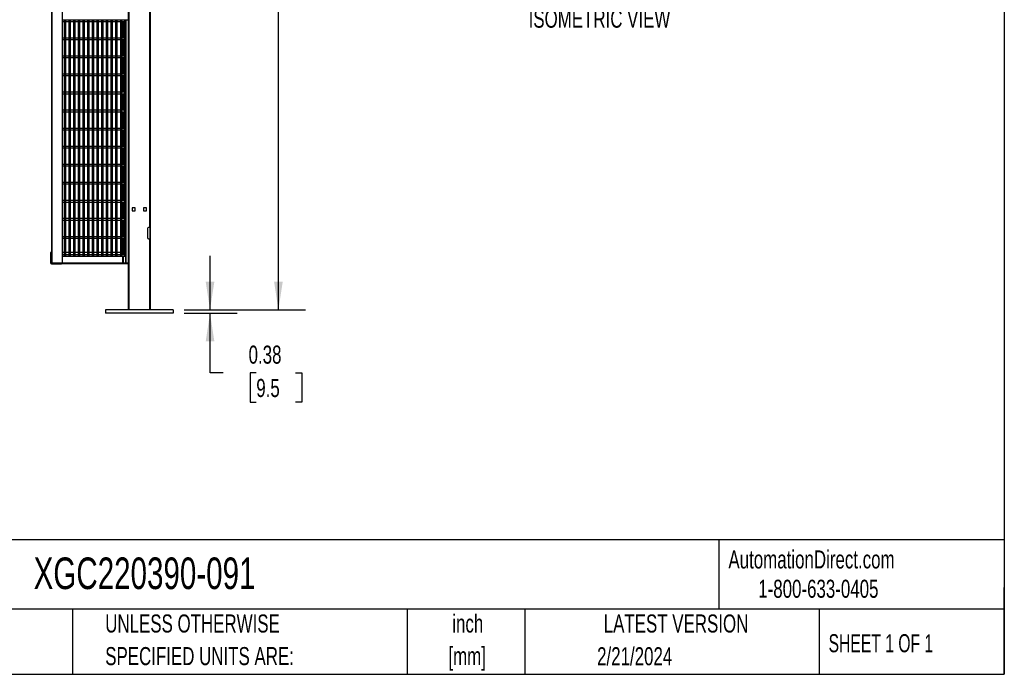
# Model space of a CAD drawing. Header units: inches. Extents: x 0.2 to 10.8, y 0.2 to 8.2.
# Tile 36 of 58: x 6.2 to 10.8, y 0.2 to 3.3. Entities that reach past the tile are written whole.
import ezdxf

# ---------------------------------------------------------------- set-up
doc = ezdxf.new("R2010")
doc.units = ezdxf.units.IN
doc.header["$MEASUREMENT"] = 0
doc.layers.add('DIMENSIONS', color=140, linetype='Continuous', lineweight=25)
doc.layers.add('TEXT', color=140, linetype='Continuous', lineweight=25)
doc.styles.add('SLDTEXTSTYLE0', font='TXT', dxfattribs={"width": 0.7})
doc.styles.add('SLDTEXTSTYLE1', font='TXT', dxfattribs={"width": 0.65})
doc.dimstyles.new('SLDDIMSTYLE1', dxfattribs={"dimtxt": 0.084961, "dimasz": 0.13, "dimexe": 0, "dimexo": 0.0625, "dimgap": 0.02124, "dimtad": 0, "dimtih": 1, "dimtoh": 1, "dimlfac": 24, "dimrnd": 1e-09, "dimzin": 12, "dimdsep": 46, "dimtxsty": 'SLDTEXTSTYLE0', "dimsah": 1, "dimcen": 0.09, "dimadec": 0, "dimazin": 3, "dimtfac": 1, "dimtofl": 0, "dimtmove": 0, "dimatfit": 3, "dimfxl": 0, "dimfrac": 2, "dimtolj": 1, "dimtzin": 12, "dimarcsym": 0})
doc.dimstyles.new('SLDDIMSTYLE3', dxfattribs={"dimtxt": 0.084961, "dimasz": 0.13, "dimexe": 0, "dimexo": 0.0625, "dimgap": 0.02124, "dimtad": 0, "dimtih": 1, "dimtoh": 1, "dimlfac": 24, "dimrnd": 1e-09, "dimdsep": 46, "dimtxsty": 'SLDTEXTSTYLE0', "dimsah": 1, "dimcen": 0.09, "dimadec": 0, "dimazin": 2, "dimtfac": 1, "dimtmove": 0, "dimatfit": 0, "dimfxl": 0, "dimfrac": 2, "dimtolj": 1, "dimtzin": 12, "dimarcsym": 0})

# ---------------------------------------------------------------- blocks, each defined once
blk = doc.blocks.new('SW_NOTE_0')
at = {"layer": 'DIMENSIONS', "color": 0, "insert": (0, 0.859), "char_height": 0.66667, "attachment_point": 1, "style": 'SLDTEXTSTYLE0'}
blk.add_mtext('ISOMETRIC VIEW', dxfattribs=at)
blk = doc.blocks.new('ISOMETRIC_VIEW')
at = {"layer": 'DIMENSIONS', "color": 140}
blk.add_blockref('SW_NOTE_0', (0, -0.097), dxfattribs=at)
blk = doc.blocks.new('_D_5')
at = {"layer": 'DIMENSIONS'}
for p, q in [((6.8584, 5.8958), (7.5233, 5.8958)), ((7.3983, 5.8958), (7.3983, 4.2835)), ((7.2014, 4.1295), (7.1728, 4.1295)), ((7.1728, 4.1295), (7.1728, 3.9944)), ((7.5952, 4.1295), (7.6237, 4.1295)), ((7.6237, 4.1295), (7.6237, 3.9944)), ((7.1728, 3.9944), (7.2014, 3.9944)), ((7.3983, 1.9322), (7.3983, 3.9754)), ((7.6237, 3.9944), (7.5952, 3.9944)), ((6.9625, 1.9322), (7.5233, 1.9322))]:
    blk.add_line(p, q, dxfattribs=at)
for points in [[(7.3983, 5.8958), (7.3783, 5.7658), (7.4183, 5.7658)], [(7.3983, 1.9322), (7.4183, 2.0622), (7.3783, 2.0622)]]:
    blk.add_solid(points, dxfattribs=at)
at = {"layer": 'DIMENSIONS', "char_height": 0.08333, "attachment_point": 1, "style": 'SLDTEXTSTYLE0'}
for s, insert in [('95.13', (7.2367, 4.2559)), ('2416.2', (7.2014, 4.1019))]:
    blk.add_mtext(s, dxfattribs=dict(at, insert=insert))
blk = doc.blocks.new('_D_6')
at = {"layer": 'DIMENSIONS'}
for p, q in [((7.0826, 1.9322), (7.0826, 2.1822)), ((6.9625, 1.9322), (7.2076, 1.9322)), ((6.9625, 1.9166), (7.2076, 1.9166)), ((7.0826, 1.6408), (7.0826, 1.9166)), ((7.1429, 1.6408), (7.0826, 1.6408)), ((7.2961, 1.6408), (7.2675, 1.6408)), ((7.2675, 1.6408), (7.2675, 1.5058)), ((7.4778, 1.6408), (7.5064, 1.6408)), ((7.5064, 1.6408), (7.5064, 1.5058)), ((7.2675, 1.5058), (7.2961, 1.5058)), ((7.5064, 1.5058), (7.4778, 1.5058))]:
    blk.add_line(p, q, dxfattribs=at)
for points in [[(7.0826, 1.9322), (7.1026, 2.0622), (7.0626, 2.0622)], [(7.0826, 1.9166), (7.0626, 1.7866), (7.1026, 1.7866)]]:
    blk.add_solid(points, dxfattribs=at)
at = {"layer": 'DIMENSIONS', "char_height": 0.08333, "attachment_point": 1, "style": 'SLDTEXTSTYLE0'}
for s, insert in [('0.38', (7.2607, 1.7672)), ('9.5', (7.2961, 1.6132))]:
    blk.add_mtext(s, dxfattribs=dict(at, insert=insert))

msp = doc.modelspace()

# ---------------------------------------------------------------- linework, layer by layer
for p, q in [((6.70919, 1.93224), (6.70919, 5.89578)), ((6.80836, 1.93224), (6.80836, 5.89578)), ((6.35026, 5.39173), (6.35026, 2.14904)), ((6.35382, 2.14799), (6.35382, 5.39278)), ((6.39949, 5.39278), (6.39949, 2.14799)), ((6.40027, 5.39278), (6.40027, 2.14799)), ((6.80336, 3.51036), (6.80336, 2.31245)), ((6.70419, 3.49995), (6.70419, 2.30203)), ((6.40027, 3.26999), (6.40291, 3.26999)), ((6.40027, 3.26332), (6.40962, 3.26332)), ((6.40291, 3.26999), (6.40291, 3.27291)), ((6.70419, 3.26999), (6.40291, 3.26999)), ((6.40962, 3.26999), (6.40962, 2.17999)), ((6.41628, 2.17999), (6.41628, 3.26999)), ((6.41628, 3.26332), (6.43119, 3.26332)), ((6.43119, 3.26999), (6.43119, 2.17999)), ((6.43785, 2.17999), (6.43785, 3.26999)), ((6.43785, 3.26332), (6.45275, 3.26332)), ((6.45275, 3.26999), (6.45275, 2.17999)), ((6.45942, 2.17999), (6.45942, 3.26999)), ((6.45942, 3.26332), (6.47432, 3.26332)), ((6.47432, 3.26999), (6.47432, 2.17999)), ((6.48099, 2.17999), (6.48099, 3.26999)), ((6.48099, 3.26332), (6.49589, 3.26332)), ((6.49589, 3.26999), (6.49589, 2.17999)), ((6.50256, 2.17999), (6.50256, 3.26999)), ((6.50256, 3.26332), (6.51746, 3.26332)), ((6.51746, 3.26999), (6.51746, 2.17999)), ((6.52413, 2.17999), (6.52413, 3.26999)), ((6.52413, 3.26332), (6.53903, 3.26332)), ((6.53903, 3.26999), (6.53903, 2.17999)), ((6.54569, 2.17999), (6.54569, 3.26999)), ((6.54569, 3.26332), (6.5606, 3.26332)), ((6.5606, 3.26999), (6.5606, 2.17999)), ((6.56726, 2.17999), (6.56726, 3.26999)), ((6.56726, 3.26332), (6.58216, 3.26332)), ((6.58216, 3.26999), (6.58216, 2.17999)), ((6.58883, 2.17999), (6.58883, 3.26999)), ((6.58883, 3.26332), (6.60373, 3.26332)), ((6.60373, 3.26999), (6.60373, 2.17999)), ((6.6104, 2.17999), (6.6104, 3.26999)), ((6.6104, 3.26332), (6.6253, 3.26332)), ((6.6253, 3.26999), (6.6253, 2.17999)), ((6.63197, 2.17999), (6.63197, 3.26999)), ((6.63197, 3.26332), (6.64687, 3.26332)), ((6.64687, 3.26999), (6.64687, 2.17999)), ((6.65354, 2.17999), (6.65354, 3.26999)), ((6.65354, 3.26332), (6.66844, 3.26332)), ((6.66844, 3.26999), (6.66844, 2.17999)), ((6.6751, 2.17999), (6.6751, 3.26999)), ((6.6751, 3.26332), (6.68469, 3.26332)), ((6.6781, 3.26332), (6.6781, 3.18666)), ((6.681, 3.26332), (6.681, 3.18666)), ((6.68693, 3.26999), (6.68693, 2.17999)), ((6.6936, 2.17999), (6.6936, 3.26999)), ((6.69544, 2.14799), (6.69544, 3.26999)), ((6.40962, 3.18666), (6.40027, 3.18666)), ((6.43119, 3.18666), (6.41628, 3.18666)), ((6.45275, 3.18666), (6.43785, 3.18666)), ((6.47432, 3.18666), (6.45942, 3.18666)), ((6.49589, 3.18666), (6.48099, 3.18666)), ((6.51746, 3.18666), (6.50256, 3.18666)), ((6.53903, 3.18666), (6.52413, 3.18666)), ((6.5606, 3.18666), (6.54569, 3.18666)), ((6.58216, 3.18666), (6.56726, 3.18666)), ((6.60373, 3.18666), (6.58883, 3.18666)), ((6.6253, 3.18666), (6.6104, 3.18666)), ((6.64687, 3.18666), (6.63197, 3.18666)), ((6.66844, 3.18666), (6.65354, 3.18666)), ((6.68469, 3.18666), (6.6751, 3.18666)), ((6.40027, 3.17999), (6.40962, 3.17999)), ((6.41628, 3.17999), (6.43119, 3.17999)), ((6.43785, 3.17999), (6.45275, 3.17999)), ((6.45942, 3.17999), (6.47432, 3.17999)), ((6.48099, 3.17999), (6.49589, 3.17999)), ((6.50256, 3.17999), (6.51746, 3.17999)), ((6.52413, 3.17999), (6.53903, 3.17999)), ((6.54569, 3.17999), (6.5606, 3.17999)), ((6.56726, 3.17999), (6.58216, 3.17999)), ((6.58883, 3.17999), (6.60373, 3.17999)), ((6.6104, 3.17999), (6.6253, 3.17999)), ((6.63197, 3.17999), (6.64687, 3.17999)), ((6.65354, 3.17999), (6.66844, 3.17999)), ((6.6751, 3.17999), (6.68469, 3.17999)), ((6.6781, 3.17999), (6.6781, 3.10332)), ((6.681, 3.17999), (6.681, 3.10332)), ((6.40962, 3.10332), (6.40027, 3.10332)), ((6.40027, 3.09666), (6.40962, 3.09666)), ((6.43119, 3.10332), (6.41628, 3.10332)), ((6.41628, 3.09666), (6.43119, 3.09666)), ((6.45275, 3.10332), (6.43785, 3.10332)), ((6.43785, 3.09666), (6.45275, 3.09666)), ((6.47432, 3.10332), (6.45942, 3.10332)), ((6.45942, 3.09666), (6.47432, 3.09666)), ((6.49589, 3.10332), (6.48099, 3.10332)), ((6.48099, 3.09666), (6.49589, 3.09666)), ((6.51746, 3.10332), (6.50256, 3.10332)), ((6.50256, 3.09666), (6.51746, 3.09666)), ((6.53903, 3.10332), (6.52413, 3.10332)), ((6.52413, 3.09666), (6.53903, 3.09666)), ((6.5606, 3.10332), (6.54569, 3.10332)), ((6.54569, 3.09666), (6.5606, 3.09666)), ((6.58216, 3.10332), (6.56726, 3.10332)), ((6.56726, 3.09666), (6.58216, 3.09666)), ((6.60373, 3.10332), (6.58883, 3.10332)), ((6.58883, 3.09666), (6.60373, 3.09666)), ((6.6253, 3.10332), (6.6104, 3.10332)), ((6.6104, 3.09666), (6.6253, 3.09666)), ((6.64687, 3.10332), (6.63197, 3.10332)), ((6.63197, 3.09666), (6.64687, 3.09666)), ((6.66844, 3.10332), (6.65354, 3.10332)), ((6.65354, 3.09666), (6.66844, 3.09666)), ((6.68469, 3.10332), (6.6751, 3.10332)), ((6.6751, 3.09666), (6.68469, 3.09666)), ((6.6781, 3.09666), (6.6781, 3.01999)), ((6.681, 3.09666), (6.681, 3.01999)), ((6.40962, 3.01999), (6.40027, 3.01999)), ((6.40027, 3.01332), (6.40962, 3.01332)), ((6.43119, 3.01999), (6.41628, 3.01999)), ((6.41628, 3.01332), (6.43119, 3.01332)), ((6.45275, 3.01999), (6.43785, 3.01999)), ((6.43785, 3.01332), (6.45275, 3.01332)), ((6.47432, 3.01999), (6.45942, 3.01999)), ((6.45942, 3.01332), (6.47432, 3.01332)), ((6.49589, 3.01999), (6.48099, 3.01999)), ((6.48099, 3.01332), (6.49589, 3.01332)), ((6.51746, 3.01999), (6.50256, 3.01999)), ((6.50256, 3.01332), (6.51746, 3.01332)), ((6.53903, 3.01999), (6.52413, 3.01999)), ((6.52413, 3.01332), (6.53903, 3.01332)), ((6.5606, 3.01999), (6.54569, 3.01999)), ((6.54569, 3.01332), (6.5606, 3.01332)), ((6.58216, 3.01999), (6.56726, 3.01999)), ((6.56726, 3.01332), (6.58216, 3.01332)), ((6.60373, 3.01999), (6.58883, 3.01999)), ((6.58883, 3.01332), (6.60373, 3.01332)), ((6.6253, 3.01999), (6.6104, 3.01999)), ((6.6104, 3.01332), (6.6253, 3.01332)), ((6.64687, 3.01999), (6.63197, 3.01999)), ((6.63197, 3.01332), (6.64687, 3.01332)), ((6.66844, 3.01999), (6.65354, 3.01999)), ((6.65354, 3.01332), (6.66844, 3.01332)), ((6.68469, 3.01999), (6.6751, 3.01999)), ((6.6751, 3.01332), (6.68469, 3.01332)), ((6.6781, 3.01332), (6.6781, 2.93666)), ((6.681, 3.01332), (6.681, 2.93666)), ((6.40962, 2.93666), (6.40027, 2.93666)), ((6.40027, 2.92999), (6.40962, 2.92999)), ((6.43119, 2.93666), (6.41628, 2.93666)), ((6.41628, 2.92999), (6.43119, 2.92999)), ((6.45275, 2.93666), (6.43785, 2.93666)), ((6.43785, 2.92999), (6.45275, 2.92999)), ((6.47432, 2.93666), (6.45942, 2.93666)), ((6.45942, 2.92999), (6.47432, 2.92999)), ((6.49589, 2.93666), (6.48099, 2.93666)), ((6.48099, 2.92999), (6.49589, 2.92999)), ((6.51746, 2.93666), (6.50256, 2.93666)), ((6.50256, 2.92999), (6.51746, 2.92999)), ((6.53903, 2.93666), (6.52413, 2.93666)), ((6.52413, 2.92999), (6.53903, 2.92999)), ((6.5606, 2.93666), (6.54569, 2.93666)), ((6.54569, 2.92999), (6.5606, 2.92999)), ((6.58216, 2.93666), (6.56726, 2.93666)), ((6.56726, 2.92999), (6.58216, 2.92999)), ((6.60373, 2.93666), (6.58883, 2.93666)), ((6.58883, 2.92999), (6.60373, 2.92999)), ((6.6253, 2.93666), (6.6104, 2.93666)), ((6.6104, 2.92999), (6.6253, 2.92999)), ((6.64687, 2.93666), (6.63197, 2.93666)), ((6.63197, 2.92999), (6.64687, 2.92999)), ((6.66844, 2.93666), (6.65354, 2.93666)), ((6.65354, 2.92999), (6.66844, 2.92999)), ((6.68469, 2.93666), (6.6751, 2.93666)), ((6.6751, 2.92999), (6.68469, 2.92999)), ((6.6781, 2.92999), (6.6781, 2.85332)), ((6.681, 2.92999), (6.681, 2.85332)), ((6.40962, 2.85332), (6.40027, 2.85332)), ((6.40027, 2.84666), (6.40962, 2.84666)), ((6.43119, 2.85332), (6.41628, 2.85332)), ((6.41628, 2.84666), (6.43119, 2.84666)), ((6.45275, 2.85332), (6.43785, 2.85332)), ((6.43785, 2.84666), (6.45275, 2.84666)), ((6.47432, 2.85332), (6.45942, 2.85332)), ((6.45942, 2.84666), (6.47432, 2.84666)), ((6.49589, 2.85332), (6.48099, 2.85332)), ((6.48099, 2.84666), (6.49589, 2.84666)), ((6.51746, 2.85332), (6.50256, 2.85332)), ((6.50256, 2.84666), (6.51746, 2.84666)), ((6.53903, 2.85332), (6.52413, 2.85332)), ((6.52413, 2.84666), (6.53903, 2.84666)), ((6.5606, 2.85332), (6.54569, 2.85332)), ((6.54569, 2.84666), (6.5606, 2.84666)), ((6.58216, 2.85332), (6.56726, 2.85332)), ((6.56726, 2.84666), (6.58216, 2.84666)), ((6.60373, 2.85332), (6.58883, 2.85332)), ((6.58883, 2.84666), (6.60373, 2.84666)), ((6.6253, 2.85332), (6.6104, 2.85332)), ((6.6104, 2.84666), (6.6253, 2.84666)), ((6.64687, 2.85332), (6.63197, 2.85332)), ((6.63197, 2.84666), (6.64687, 2.84666)), ((6.66844, 2.85332), (6.65354, 2.85332)), ((6.65354, 2.84666), (6.66844, 2.84666)), ((6.68469, 2.85332), (6.6751, 2.85332)), ((6.6751, 2.84666), (6.68469, 2.84666)), ((6.6781, 2.84666), (6.6781, 2.76999)), ((6.681, 2.84666), (6.681, 2.76999)), ((6.40962, 2.76999), (6.40027, 2.76999)), ((6.40027, 2.76332), (6.40962, 2.76332)), ((6.43119, 2.76999), (6.41628, 2.76999)), ((6.41628, 2.76332), (6.43119, 2.76332)), ((6.45275, 2.76999), (6.43785, 2.76999)), ((6.43785, 2.76332), (6.45275, 2.76332)), ((6.47432, 2.76999), (6.45942, 2.76999)), ((6.45942, 2.76332), (6.47432, 2.76332)), ((6.49589, 2.76999), (6.48099, 2.76999)), ((6.48099, 2.76332), (6.49589, 2.76332)), ((6.51746, 2.76999), (6.50256, 2.76999)), ((6.50256, 2.76332), (6.51746, 2.76332)), ((6.53903, 2.76999), (6.52413, 2.76999)), ((6.52413, 2.76332), (6.53903, 2.76332)), ((6.5606, 2.76999), (6.54569, 2.76999)), ((6.54569, 2.76332), (6.5606, 2.76332)), ((6.58216, 2.76999), (6.56726, 2.76999)), ((6.56726, 2.76332), (6.58216, 2.76332)), ((6.60373, 2.76999), (6.58883, 2.76999)), ((6.58883, 2.76332), (6.60373, 2.76332)), ((6.6253, 2.76999), (6.6104, 2.76999)), ((6.6104, 2.76332), (6.6253, 2.76332)), ((6.64687, 2.76999), (6.63197, 2.76999)), ((6.63197, 2.76332), (6.64687, 2.76332)), ((6.66844, 2.76999), (6.65354, 2.76999)), ((6.65354, 2.76332), (6.66844, 2.76332)), ((6.68469, 2.76999), (6.6751, 2.76999)), ((6.6751, 2.76332), (6.68469, 2.76332)), ((6.6781, 2.76332), (6.6781, 2.68666)), ((6.681, 2.76332), (6.681, 2.68666)), ((6.40962, 2.68666), (6.40027, 2.68666)), ((6.43119, 2.68666), (6.41628, 2.68666)), ((6.45275, 2.68666), (6.43785, 2.68666)), ((6.47432, 2.68666), (6.45942, 2.68666)), ((6.49589, 2.68666), (6.48099, 2.68666)), ((6.51746, 2.68666), (6.50256, 2.68666)), ((6.53903, 2.68666), (6.52413, 2.68666)), ((6.5606, 2.68666), (6.54569, 2.68666)), ((6.58216, 2.68666), (6.56726, 2.68666)), ((6.60373, 2.68666), (6.58883, 2.68666)), ((6.6253, 2.68666), (6.6104, 2.68666)), ((6.64687, 2.68666), (6.63197, 2.68666)), ((6.66844, 2.68666), (6.65354, 2.68666)), ((6.68469, 2.68666), (6.6751, 2.68666)), ((6.40027, 2.67999), (6.40962, 2.67999)), ((6.41628, 2.67999), (6.43119, 2.67999)), ((6.43785, 2.67999), (6.45275, 2.67999)), ((6.45942, 2.67999), (6.47432, 2.67999)), ((6.48099, 2.67999), (6.49589, 2.67999)), ((6.50256, 2.67999), (6.51746, 2.67999)), ((6.52413, 2.67999), (6.53903, 2.67999)), ((6.54569, 2.67999), (6.5606, 2.67999)), ((6.56726, 2.67999), (6.58216, 2.67999)), ((6.58883, 2.67999), (6.60373, 2.67999)), ((6.6104, 2.67999), (6.6253, 2.67999)), ((6.63197, 2.67999), (6.64687, 2.67999)), ((6.65354, 2.67999), (6.66844, 2.67999)), ((6.6751, 2.67999), (6.68469, 2.67999)), ((6.6781, 2.67999), (6.6781, 2.60332)), ((6.681, 2.67999), (6.681, 2.60332)), ((6.40962, 2.60332), (6.40027, 2.60332)), ((6.40027, 2.59666), (6.40962, 2.59666)), ((6.43119, 2.60332), (6.41628, 2.60332)), ((6.41628, 2.59666), (6.43119, 2.59666)), ((6.45275, 2.60332), (6.43785, 2.60332)), ((6.43785, 2.59666), (6.45275, 2.59666)), ((6.47432, 2.60332), (6.45942, 2.60332)), ((6.45942, 2.59666), (6.47432, 2.59666)), ((6.49589, 2.60332), (6.48099, 2.60332)), ((6.48099, 2.59666), (6.49589, 2.59666)), ((6.51746, 2.60332), (6.50256, 2.60332)), ((6.50256, 2.59666), (6.51746, 2.59666)), ((6.53903, 2.60332), (6.52413, 2.60332)), ((6.52413, 2.59666), (6.53903, 2.59666)), ((6.5606, 2.60332), (6.54569, 2.60332)), ((6.54569, 2.59666), (6.5606, 2.59666)), ((6.58216, 2.60332), (6.56726, 2.60332)), ((6.56726, 2.59666), (6.58216, 2.59666)), ((6.60373, 2.60332), (6.58883, 2.60332)), ((6.58883, 2.59666), (6.60373, 2.59666)), ((6.6253, 2.60332), (6.6104, 2.60332)), ((6.6104, 2.59666), (6.6253, 2.59666)), ((6.64687, 2.60332), (6.63197, 2.60332)), ((6.63197, 2.59666), (6.64687, 2.59666)), ((6.66844, 2.60332), (6.65354, 2.60332)), ((6.65354, 2.59666), (6.66844, 2.59666)), ((6.68469, 2.60332), (6.6751, 2.60332)), ((6.6751, 2.59666), (6.68469, 2.59666)), ((6.6781, 2.59666), (6.6781, 2.51999)), ((6.681, 2.59666), (6.681, 2.51999)), ((6.40962, 2.51999), (6.40027, 2.51999)), ((6.40027, 2.51332), (6.40962, 2.51332)), ((6.43119, 2.51999), (6.41628, 2.51999)), ((6.41628, 2.51332), (6.43119, 2.51332)), ((6.45275, 2.51999), (6.43785, 2.51999)), ((6.43785, 2.51332), (6.45275, 2.51332)), ((6.47432, 2.51999), (6.45942, 2.51999)), ((6.45942, 2.51332), (6.47432, 2.51332)), ((6.49589, 2.51999), (6.48099, 2.51999)), ((6.48099, 2.51332), (6.49589, 2.51332)), ((6.51746, 2.51999), (6.50256, 2.51999)), ((6.50256, 2.51332), (6.51746, 2.51332)), ((6.53903, 2.51999), (6.52413, 2.51999)), ((6.52413, 2.51332), (6.53903, 2.51332)), ((6.5606, 2.51999), (6.54569, 2.51999)), ((6.54569, 2.51332), (6.5606, 2.51332)), ((6.58216, 2.51999), (6.56726, 2.51999)), ((6.56726, 2.51332), (6.58216, 2.51332)), ((6.60373, 2.51999), (6.58883, 2.51999)), ((6.58883, 2.51332), (6.60373, 2.51332)), ((6.6253, 2.51999), (6.6104, 2.51999)), ((6.6104, 2.51332), (6.6253, 2.51332)), ((6.64687, 2.51999), (6.63197, 2.51999)), ((6.63197, 2.51332), (6.64687, 2.51332)), ((6.66844, 2.51999), (6.65354, 2.51999)), ((6.65354, 2.51332), (6.66844, 2.51332)), ((6.68469, 2.51999), (6.6751, 2.51999)), ((6.6751, 2.51332), (6.68469, 2.51332)), ((6.6781, 2.51332), (6.6781, 2.43666)), ((6.681, 2.51332), (6.681, 2.43666)), ((6.40962, 2.43666), (6.40027, 2.43666)), ((6.40027, 2.42999), (6.40962, 2.42999)), ((6.43119, 2.43666), (6.41628, 2.43666)), ((6.41628, 2.42999), (6.43119, 2.42999)), ((6.45275, 2.43666), (6.43785, 2.43666)), ((6.43785, 2.42999), (6.45275, 2.42999)), ((6.47432, 2.43666), (6.45942, 2.43666)), ((6.45942, 2.42999), (6.47432, 2.42999)), ((6.49589, 2.43666), (6.48099, 2.43666)), ((6.48099, 2.42999), (6.49589, 2.42999)), ((6.51746, 2.43666), (6.50256, 2.43666)), ((6.50256, 2.42999), (6.51746, 2.42999)), ((6.53903, 2.43666), (6.52413, 2.43666)), ((6.52413, 2.42999), (6.53903, 2.42999)), ((6.5606, 2.43666), (6.54569, 2.43666)), ((6.54569, 2.42999), (6.5606, 2.42999)), ((6.58216, 2.43666), (6.56726, 2.43666)), ((6.56726, 2.42999), (6.58216, 2.42999)), ((6.60373, 2.43666), (6.58883, 2.43666)), ((6.58883, 2.42999), (6.60373, 2.42999)), ((6.6253, 2.43666), (6.6104, 2.43666)), ((6.6104, 2.42999), (6.6253, 2.42999)), ((6.64687, 2.43666), (6.63197, 2.43666)), ((6.63197, 2.42999), (6.64687, 2.42999)), ((6.66844, 2.43666), (6.65354, 2.43666)), ((6.65354, 2.42999), (6.66844, 2.42999)), ((6.68469, 2.43666), (6.6751, 2.43666)), ((6.6751, 2.42999), (6.68469, 2.42999)), ((6.6781, 2.42999), (6.6781, 2.35332)), ((6.681, 2.42999), (6.681, 2.35332)), ((6.7374, 2.40294), (6.72307, 2.40294)), ((6.72307, 2.40294), (6.72307, 2.38862)), ((6.72307, 2.38862), (6.7374, 2.38862)), ((6.7374, 2.38862), (6.7374, 2.40294)), ((6.78948, 2.40294), (6.77516, 2.40294)), ((6.77516, 2.40294), (6.77516, 2.38862)), ((6.77516, 2.38862), (6.78948, 2.38862)), ((6.78948, 2.38862), (6.78948, 2.40294)), ((6.40962, 2.35332), (6.40027, 2.35332)), ((6.40027, 2.34666), (6.40962, 2.34666)), ((6.43119, 2.35332), (6.41628, 2.35332)), ((6.41628, 2.34666), (6.43119, 2.34666)), ((6.45275, 2.35332), (6.43785, 2.35332)), ((6.43785, 2.34666), (6.45275, 2.34666)), ((6.47432, 2.35332), (6.45942, 2.35332)), ((6.45942, 2.34666), (6.47432, 2.34666)), ((6.49589, 2.35332), (6.48099, 2.35332)), ((6.48099, 2.34666), (6.49589, 2.34666)), ((6.51746, 2.35332), (6.50256, 2.35332)), ((6.50256, 2.34666), (6.51746, 2.34666)), ((6.53903, 2.35332), (6.52413, 2.35332)), ((6.52413, 2.34666), (6.53903, 2.34666)), ((6.5606, 2.35332), (6.54569, 2.35332)), ((6.54569, 2.34666), (6.5606, 2.34666)), ((6.58216, 2.35332), (6.56726, 2.35332)), ((6.56726, 2.34666), (6.58216, 2.34666)), ((6.60373, 2.35332), (6.58883, 2.35332)), ((6.58883, 2.34666), (6.60373, 2.34666)), ((6.6253, 2.35332), (6.6104, 2.35332)), ((6.6104, 2.34666), (6.6253, 2.34666)), ((6.64687, 2.35332), (6.63197, 2.35332)), ((6.63197, 2.34666), (6.64687, 2.34666)), ((6.66844, 2.35332), (6.65354, 2.35332)), ((6.65354, 2.34666), (6.66844, 2.34666)), ((6.68469, 2.35332), (6.6751, 2.35332)), ((6.6751, 2.34666), (6.68469, 2.34666)), ((6.6781, 2.34666), (6.6781, 2.26999)), ((6.681, 2.34666), (6.681, 2.26999)), ((6.70419, 2.30203), (6.70426, 2.30203)), ((6.70419, 2.30203), (6.70419, 2.29661)), ((6.70419, 2.29661), (6.70419, 2.25536)), ((6.70426, 2.29661), (6.70419, 2.29661)), ((6.70426, 2.30203), (6.70426, 2.24995)), ((6.79336, 2.30703), (6.79336, 2.26578)), ((6.80336, 2.31245), (6.79878, 2.31245)), ((6.80336, 2.31245), (6.80419, 2.31245)), ((6.80419, 2.31245), (6.80419, 2.26036)), ((6.40962, 2.26999), (6.40027, 2.26999)), ((6.40027, 2.26332), (6.40962, 2.26332)), ((6.43119, 2.26999), (6.41628, 2.26999)), ((6.41628, 2.26332), (6.43119, 2.26332)), ((6.45275, 2.26999), (6.43785, 2.26999)), ((6.43785, 2.26332), (6.45275, 2.26332)), ((6.47432, 2.26999), (6.45942, 2.26999)), ((6.45942, 2.26332), (6.47432, 2.26332)), ((6.49589, 2.26999), (6.48099, 2.26999)), ((6.48099, 2.26332), (6.49589, 2.26332)), ((6.51746, 2.26999), (6.50256, 2.26999)), ((6.50256, 2.26332), (6.51746, 2.26332)), ((6.53903, 2.26999), (6.52413, 2.26999)), ((6.52413, 2.26332), (6.53903, 2.26332)), ((6.5606, 2.26999), (6.54569, 2.26999)), ((6.54569, 2.26332), (6.5606, 2.26332)), ((6.58216, 2.26999), (6.56726, 2.26999)), ((6.56726, 2.26332), (6.58216, 2.26332)), ((6.60373, 2.26999), (6.58883, 2.26999)), ((6.58883, 2.26332), (6.60373, 2.26332)), ((6.6253, 2.26999), (6.6104, 2.26999)), ((6.6104, 2.26332), (6.6253, 2.26332)), ((6.64687, 2.26999), (6.63197, 2.26999)), ((6.63197, 2.26332), (6.64687, 2.26332)), ((6.66844, 2.26999), (6.65354, 2.26999)), ((6.65354, 2.26332), (6.66844, 2.26332)), ((6.68469, 2.26999), (6.6751, 2.26999)), ((6.6751, 2.26332), (6.68469, 2.26332)), ((6.6781, 2.26332), (6.6781, 2.18666)), ((6.681, 2.26332), (6.681, 2.18666)), ((6.70419, 2.25536), (6.70419, 2.24995)), ((6.70419, 2.25536), (6.70426, 2.25536)), ((6.70419, 2.24995), (6.70419, 1.93224)), ((6.70426, 2.24995), (6.70419, 2.24995)), ((6.79878, 2.26036), (6.80336, 2.26036)), ((6.80336, 2.26036), (6.80336, 1.93224)), ((6.80419, 2.26036), (6.80336, 2.26036)), ((6.34628, 2.19707), (6.34628, 2.14979)), ((6.34918, 2.19707), (6.34628, 2.19707)), ((6.34918, 2.14979), (6.34918, 2.19707)), ((6.35026, 2.19707), (6.34918, 2.19707)), ((6.40962, 2.19707), (6.40027, 2.19707)), ((6.40962, 2.18666), (6.40027, 2.18666)), ((6.43119, 2.19707), (6.41628, 2.19707)), ((6.43119, 2.18666), (6.41628, 2.18666)), ((6.45275, 2.19707), (6.43785, 2.19707)), ((6.45275, 2.18666), (6.43785, 2.18666)), ((6.47432, 2.19707), (6.45942, 2.19707)), ((6.47432, 2.18666), (6.45942, 2.18666)), ((6.49589, 2.19707), (6.48099, 2.19707)), ((6.49589, 2.18666), (6.48099, 2.18666)), ((6.51746, 2.19707), (6.50256, 2.19707)), ((6.51746, 2.18666), (6.50256, 2.18666)), ((6.53903, 2.19707), (6.52413, 2.19707)), ((6.53903, 2.18666), (6.52413, 2.18666)), ((6.5606, 2.19707), (6.54569, 2.19707)), ((6.5606, 2.18666), (6.54569, 2.18666)), ((6.58216, 2.19707), (6.56726, 2.19707)), ((6.58216, 2.18666), (6.56726, 2.18666)), ((6.60373, 2.19707), (6.58883, 2.19707)), ((6.60373, 2.18666), (6.58883, 2.18666)), ((6.6253, 2.19707), (6.6104, 2.19707)), ((6.6253, 2.18666), (6.6104, 2.18666)), ((6.64687, 2.19707), (6.63197, 2.19707)), ((6.64687, 2.18666), (6.63197, 2.18666)), ((6.66844, 2.19707), (6.65354, 2.19707)), ((6.66844, 2.18666), (6.65354, 2.18666)), ((6.6781, 2.19707), (6.6751, 2.19707)), ((6.68469, 2.18666), (6.6751, 2.18666)), ((6.34918, 2.14979), (6.35026, 2.14979)), ((6.39659, 2.14799), (6.35092, 2.14799)), ((6.35092, 2.14499), (6.39659, 2.14499)), ((6.39949, 2.14799), (6.35382, 2.14799)), ((6.39659, 2.14499), (6.39659, 2.14799)), ((6.70419, 2.14499), (6.39659, 2.14499)), ((6.39949, 2.14799), (6.40027, 2.14799)), ((6.40027, 2.17999), (6.40962, 2.17999)), ((6.40027, 2.14979), (6.6781, 2.14979)), ((6.70419, 2.14799), (6.40027, 2.14799)), ((6.40962, 2.17999), (6.41617, 2.17999)), ((6.41617, 2.17999), (6.41628, 2.17999)), ((6.41628, 2.17999), (6.43119, 2.17999)), ((6.43119, 2.17999), (6.43774, 2.17999)), ((6.43774, 2.17999), (6.43785, 2.17999)), ((6.43785, 2.17999), (6.45275, 2.17999)), ((6.45275, 2.17999), (6.45931, 2.17999)), ((6.45931, 2.17999), (6.45942, 2.17999)), ((6.45942, 2.17999), (6.47432, 2.17999)), ((6.47432, 2.17999), (6.48088, 2.17999)), ((6.48088, 2.17999), (6.48099, 2.17999)), ((6.48099, 2.17999), (6.49589, 2.17999)), ((6.49589, 2.17999), (6.50244, 2.17999)), ((6.50244, 2.17999), (6.50256, 2.17999)), ((6.50256, 2.17999), (6.51746, 2.17999)), ((6.51746, 2.17999), (6.52401, 2.17999)), ((6.52401, 2.17999), (6.52413, 2.17999)), ((6.52413, 2.17999), (6.53903, 2.17999)), ((6.53903, 2.17999), (6.54558, 2.17999)), ((6.54558, 2.17999), (6.54569, 2.17999)), ((6.54569, 2.17999), (6.5606, 2.17999)), ((6.5606, 2.17999), (6.56715, 2.17999)), ((6.56715, 2.17999), (6.56726, 2.17999)), ((6.56726, 2.17999), (6.58216, 2.17999)), ((6.58216, 2.17999), (6.58872, 2.17999)), ((6.58872, 2.17999), (6.58883, 2.17999)), ((6.58883, 2.17999), (6.60373, 2.17999)), ((6.60373, 2.17999), (6.61029, 2.17999)), ((6.61029, 2.17999), (6.6104, 2.17999)), ((6.6104, 2.17999), (6.6253, 2.17999)), ((6.6253, 2.17999), (6.63185, 2.17999)), ((6.63185, 2.17999), (6.63197, 2.17999)), ((6.63197, 2.17999), (6.64687, 2.17999)), ((6.64687, 2.17999), (6.65342, 2.17999)), ((6.65342, 2.17999), (6.65354, 2.17999)), ((6.65354, 2.17999), (6.66844, 2.17999)), ((6.66844, 2.17999), (6.67499, 2.17999)), ((6.67499, 2.17999), (6.6751, 2.17999)), ((6.6751, 2.17999), (6.68469, 2.17999)), ((6.6781, 2.17999), (6.6781, 2.14979)), ((6.681, 2.17999), (6.681, 2.14799)), ((6.68693, 2.17999), (6.69348, 2.17999)), ((6.69323, 2.14799), (6.69323, 2.17999)), ((6.69348, 2.17999), (6.6936, 2.17999)), ((6.60003, 1.93224), (6.60003, 1.91661)), ((6.91253, 1.93224), (6.60003, 1.93224)), ((6.91253, 1.91661), (6.60003, 1.91661)), ((6.91253, 1.93224), (6.91253, 1.91661))]:
    msp.add_line(p, q)
at = {"flags": 128}
for points in [[(6.68693, 3.26905), (6.68592, 3.26974), (6.68469, 3.26999)], [(6.68469, 3.26332), (6.68592, 3.26358), (6.68693, 3.26427)], [(6.68693, 3.18571), (6.68592, 3.1864), (6.68469, 3.18666)], [(6.68469, 3.17999), (6.68592, 3.18024), (6.68693, 3.18093)], [(6.68693, 3.10238), (6.68592, 3.10307), (6.68469, 3.10332)], [(6.68469, 3.09666), (6.68592, 3.09691), (6.68693, 3.0976)], [(6.68693, 3.01905), (6.68592, 3.01974), (6.68469, 3.01999)], [(6.68469, 3.01332), (6.68592, 3.01358), (6.68693, 3.01427)], [(6.68693, 2.93571), (6.68592, 2.9364), (6.68469, 2.93666)], [(6.68469, 2.92999), (6.68592, 2.93024), (6.68693, 2.93093)], [(6.68693, 2.85238), (6.68592, 2.85307), (6.68469, 2.85332)], [(6.68469, 2.84666), (6.68592, 2.84691), (6.68693, 2.8476)], [(6.68693, 2.76905), (6.68592, 2.76974), (6.68469, 2.76999)], [(6.68469, 2.76332), (6.68592, 2.76358), (6.68693, 2.76427)], [(6.68693, 2.68571), (6.68592, 2.6864), (6.68469, 2.68666)], [(6.68469, 2.67999), (6.68592, 2.68024), (6.68693, 2.68093)], [(6.68693, 2.60238), (6.68592, 2.60307), (6.68469, 2.60332)], [(6.68469, 2.59666), (6.68592, 2.59691), (6.68693, 2.5976)], [(6.68693, 2.51905), (6.68592, 2.51974), (6.68469, 2.51999)], [(6.68469, 2.51332), (6.68592, 2.51358), (6.68693, 2.51427)], [(6.68693, 2.43571), (6.68592, 2.4364), (6.68469, 2.43666)], [(6.68469, 2.42999), (6.68592, 2.43024), (6.68693, 2.43093)], [(6.68693, 2.35238), (6.68592, 2.35307), (6.68469, 2.35332)], [(6.68469, 2.34666), (6.68592, 2.34691), (6.68693, 2.3476)], [(6.68693, 2.26905), (6.68592, 2.26974), (6.68469, 2.26999)], [(6.68469, 2.26332), (6.68592, 2.26358), (6.68693, 2.26427)], [(6.68693, 2.18571), (6.68592, 2.1864), (6.68469, 2.18666)], [(6.68469, 2.17999), (6.68592, 2.18024), (6.68693, 2.18093)]]:
    msp.add_lwpolyline(points, dxfattribs=at)
for centre, radius, start, end in [((6.79878, 2.30703), 0.00542, 90, 180), ((6.79878, 2.26578), 0.00542, 180, 270), ((6.351, 2.14971), 0.00472, 179.02424, 268.98981), ((6.35095, 2.14976), 0.00177, 179.02424, 268.98981)]:
    msp.add_arc(centre, radius, start, end)
at = {"layer": 'TEXT'}
for p, q in [((10.75, 8.25), (10.75, 0.25)), ((10.75, 0.87111), (0.25, 0.87111)), ((9.4321, 0.87111), (9.4321, 0.55)), ((10.75, 0.25), (10.75, 0.65)), ((10.75, 0.55), (0.25, 0.55)), ((6.44804, 0.55), (6.44804, 0.25)), ((7.99308, 0.55), (7.99308, 0.25)), ((8.53591, 0.55), (8.53591, 0.25)), ((9.89562, 0.55), (9.89562, 0.25)), ((0.25, 0.25), (10.75, 0.25))]:
    msp.add_line(p, q, dxfattribs=at)

# ---------------------------------------------------------------- block references
at = {"color": 7, "linetype": 'Continuous', "xscale": 0.125, "yscale": 0.125, "zscale": 0.125}
msp.add_blockref('ISOMETRIC_VIEW', (8.55362, 3.22256), dxfattribs=at)

# ---------------------------------------------------------------- texts
at = {"color": 179, "linetype": 'Continuous', "lineweight": 18, "char_height": 0.0833333, "attachment_point": 1, "style": 'SLDTEXTSTYLE0'}
for s, insert in [('AutomationDirect.com', (9.47618, 0.82191)), ('1-800-633-0405', (9.61384, 0.6865))]:
    msp.add_mtext(s, dxfattribs=dict(at, insert=insert))
at = {"layer": 'TEXT'}
for s, insert, char_height, attachment_point, style in [('XGC220390-091', (6.26802, 0.78918), 0.1458333, 1, 'SLDTEXTSTYLE0'), ('UNLESS OTHERWISE', (6.59874, 0.52614), 0.0833333, 1, 'SLDTEXTSTYLE0'), ('inch', (8.2726, 0.52604), 0.083333, 2, 'SLDTEXTSTYLE0'), ('LATEST VERSION', (9.23434, 0.52614), 0.0833333, 2, 'SLDTEXTSTYLE0'), ('SHEET 1 OF 1', (9.93863, 0.4351), 0.0833333, 1, 'SLDTEXTSTYLE1'), ('SPECIFIED UNITS ARE:', (6.59874, 0.37566), 0.0833333, 1, 'SLDTEXTSTYLE0'), ('[mm]', (8.2698, 0.37555), 0.083333, 2, 'SLDTEXTSTYLE0'), ('2/21/2024', (9.04337, 0.3751), 0.083333, 2, 'SLDTEXTSTYLE0')]:
    msp.add_mtext(s, dxfattribs=dict(at, insert=insert, char_height=char_height, attachment_point=attachment_point, style=style))

# ---------------------------------------------------------------- dimensions: what is measured, and where the dimension line sits
at = {"layer": 'DIMENSIONS'}
for base, p1, p2, dimstyle, picture, middle in [((7.398293, 1.93224), (6.808361, 5.895782), (6.912528, 1.93224), 'SLDDIMSTYLE1', '_D_5', (7.398293, 4.129465)), ((7.08262, 1.91661), (6.91253, 1.93224), (6.91253, 1.91661), 'SLDDIMSTYLE3', '_D_6', (7.08262, 1.64079))]:
    dim = msp.add_linear_dim(base=base, p1=p1, p2=p2, angle=90, dimstyle=dimstyle, dxfattribs=at)
    dim.commit()
    dim.dimension.update_dxf_attribs({"geometry": picture, "text_midpoint": middle, "dimtype": 160})

doc.saveas('drawing.dxf')
